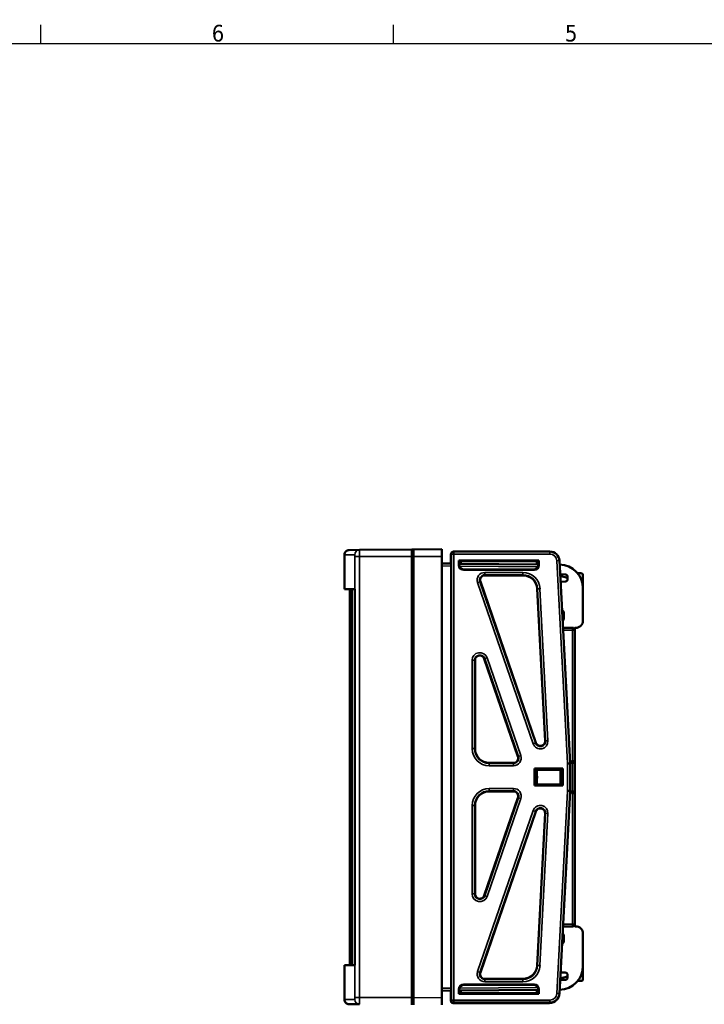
# Model space of a CAD drawing. Header units: millimetres. Extents: x 0 to 594, y 0 to 420.
# Tile 9 of 17: x 144 to 288, y 208 to 415. Entities that reach past the tile are written whole.
import ezdxf

# ---------------------------------------------------------------- set-up
doc = ezdxf.new("R2010")
doc.units = ezdxf.units.MM
doc.layers.get('0').update_dxf_attribs({"lineweight": 25})
for name, color, linetype, lineweight in [('Geometria schizzo (ISO)', 7, 'Continuous', 25), ('Simbolo (ISO)', 7, 'Continuous', 25), ('Visibile (ISO)', 7, 'Continuous', 50), ('Visibile sottile (ISO)', 7, 'Continuous', 35)]:
    doc.layers.add(name, color=color, linetype=linetype, lineweight=lineweight)
doc.styles.add('DEFAULT-ISO', font='TAHOMA.TTF')

# ---------------------------------------------------------------- blocks, each defined once
blk = doc.blocks.new('Bordi Default Border')
at = {"layer": 'Geometria schizzo (ISO)'}
for p, q in [((148.5, 410), (148.5, 413.9)), ((222.75, 410), (222.75, 413.9))]:
    blk.add_line(p, q, dxfattribs=at)
at = {"layer": 'Geometria schizzo (ISO)', "flags": 128}
blk.add_lwpolyline([(10, 10), (10, 410), (584, 410), (584, 10), (10, 10)], dxfattribs=at)
at = {"layer": 'Simbolo (ISO)', "char_height": 3.5, "attachment_point": 7, "style": 'DEFAULT-ISO'}
for s, insert in [('6', (184.51, 410.33)), ('5', (258.85, 410.33))]:
    blk.add_mtext(s, dxfattribs=dict(at, insert=insert))

msp = doc.modelspace()

# ---------------------------------------------------------------- linework, layer by layer
at = {"layer": 'Visibile (ISO)'}
for p, q in [((215.6, 303.29), (213.43, 303.27)), ((215.6, 303.29), (226.64, 303.38)), ((226.64, 303.38), (226.94, 303.38)), ((226.64, 303.38), (226.64, 301.88)), ((232.94, 303.44), (226.94, 303.38)), ((226.94, 301.88), (226.94, 303.38)), ((232.94, 303.44), (232.94, 301.94)), ((254.42, 302.94), (235.42, 302.94)), ((254.42, 302.94), (255.68, 302.94)), ((212.44, 295.04), (212.44, 302.27)), ((226.94, 302.18), (226.64, 302.19)), ((226.64, 302.18), (226.94, 302.18)), ((226.64, 301.88), (226.64, 208.99)), ((226.94, 301.88), (226.94, 208.99)), ((232.94, 301.94), (232.94, 208.94)), ((234.83, 301.81), (234.83, 302.34)), ((234.83, 301.81), (234.83, 300.4)), ((234.92, 301.91), (234.92, 302.44)), ((234.92, 208.96), (234.92, 301.91)), ((236.48, 301.06), (253.36, 301.06)), ((236.48, 301.06), (236.48, 300.1)), ((236.48, 301.06), (236.62, 300.93)), ((236.57, 300.91), (236.62, 300.93)), ((236.57, 300.91), (236.57, 300.18)), ((236.57, 300.83), (236.83, 300.83)), ((236.62, 300.93), (236.92, 300.93)), ((236.83, 300.83), (236.92, 300.92)), ((236.83, 300.83), (236.83, 300.83)), ((236.83, 300.39), (236.83, 300.83)), ((236.92, 300.39), (236.92, 300.94)), ((236.92, 300.94), (252.92, 300.94)), ((252.92, 300.25), (252.92, 300.94)), ((253.22, 300.93), (252.92, 300.93)), ((253.13, 300.83), (252.92, 300.83)), ((253.18, 300.81), (253.13, 300.83)), ((253.18, 300.81), (253.27, 300.81)), ((253.18, 300.81), (253.18, 300.24)), ((253.36, 301.06), (253.22, 300.93)), ((253.27, 300.91), (253.22, 300.93)), ((253.27, 300.91), (253.27, 300.18)), ((253.36, 301.06), (253.36, 300.1)), ((257.68, 301.04), (259.92, 258.39)), ((232.94, 300.42), (234.92, 300.4)), ((236.57, 300.39), (253.27, 300.24)), ((252.36, 299.1), (237.48, 299.1)), ((252.27, 299.18), (237.57, 299.18)), ((241.04, 296.61), (252.72, 262.67)), ((241.98, 297.94), (249.99, 297.94)), ((258.89, 298.15), (257.83, 298.16)), ((257.85, 297.85), (259.39, 297.44)), ((258.89, 296.61), (257.91, 296.6)), ((259.39, 297.11), (259.39, 297.65)), ((262.34, 298.37), (261.51, 298.37)), ((262.64, 298.07), (262.64, 295.21)), ((213.6, 295.04), (212.44, 295.04)), ((213.6, 295.04), (213.6, 215.84)), ((213.6, 215.84), (213.6, 295.04)), ((213.66, 216.09), (213.66, 294.78)), ((214.61, 295.03), (213.68, 295.03)), ((213.97, 294.78), (213.97, 216.09)), ((214.64, 294.78), (214.64, 216.09)), ((252.99, 295.09), (254.67, 263.05)), ((262.64, 295.21), (262.64, 288.39)), ((258.64, 290.22), (258.23, 290.63)), ((258.64, 288.65), (258.35, 288.36)), ((258.64, 288.65), (258.64, 290.22)), ((258.42, 286.91), (260.44, 286.89)), ((260.94, 286.89), (260.94, 286.39)), ((261.12, 286.89), (260.94, 286.89)), ((260.94, 286.39), (260.94, 259.19)), ((239.92, 280.05), (239.92, 261.44)), ((241.87, 280.37), (248.96, 259.76)), ((242.92, 258.44), (248.02, 258.44)), ((252.42, 257.23), (252.42, 253.64)), ((258.42, 257.23), (252.42, 257.23)), ((252.56, 257.08), (252.42, 257.23)), ((258.26, 257.07), (258.42, 257.23)), ((258.42, 257.23), (258.42, 253.64)), ((260.44, 258.72), (259.9, 258.7)), ((259.91, 258.43), (260.46, 258.45)), ((259.92, 255.44), (259.92, 258.24)), ((260.94, 259.19), (260.94, 259.1)), ((260.94, 259.08), (260.94, 258.94)), ((260.94, 258.94), (260.94, 251.93)), ((252.56, 253.79), (252.56, 257.08)), ((252.93, 257.04), (252.95, 256.93)), ((257.92, 257.07), (257.89, 256.93)), ((258.26, 257.07), (257.92, 257.07)), ((259.92, 255.44), (259.92, 252.64)), ((252.56, 253.79), (252.42, 253.64)), ((258.42, 253.64), (252.42, 253.64)), ((252.93, 253.83), (252.95, 253.94)), ((257.92, 253.8), (257.89, 253.94)), ((258.26, 253.8), (257.92, 253.8)), ((258.26, 253.8), (258.42, 253.64)), ((241.87, 230.5), (248.96, 251.11)), ((242.92, 252.44), (248.02, 252.44)), ((257.68, 209.83), (259.92, 252.48)), ((260.44, 252.15), (259.9, 252.17)), ((259.91, 252.44), (260.46, 252.42)), ((260.94, 251.93), (260.94, 251.79)), ((260.94, 251.77), (260.94, 251.68)), ((260.94, 251.68), (260.94, 224.48)), ((239.92, 230.82), (239.92, 249.44)), ((241.04, 214.26), (252.72, 248.2)), ((252.99, 215.78), (254.67, 247.82)), ((260.94, 224.48), (260.94, 223.98)), ((258.64, 222.22), (258.35, 222.51)), ((260.44, 223.98), (258.42, 223.96)), ((258.64, 220.65), (258.64, 222.22)), ((261.12, 223.98), (260.94, 223.98)), ((262.64, 222.48), (262.64, 215.66)), ((258.64, 220.65), (258.23, 220.24)), ((212.44, 215.84), (213.6, 215.84)), ((212.44, 208.6), (212.44, 215.84)), ((213.68, 215.84), (214.61, 215.84)), ((257.91, 214.27), (258.89, 214.26)), ((259.39, 213.22), (259.39, 213.76)), ((262.64, 215.66), (262.64, 212.8)), ((252.36, 211.77), (237.48, 211.77)), ((252.27, 211.69), (237.57, 211.69)), ((241.98, 212.94), (249.99, 212.94)), ((257.83, 212.71), (258.89, 212.72)), ((259.39, 213.43), (257.85, 213.02)), ((262.34, 212.5), (261.51, 212.5)), ((234.92, 210.47), (232.94, 210.45)), ((234.83, 210.47), (234.83, 208.86)), ((236.48, 209.81), (236.48, 210.77)), ((236.48, 209.81), (236.62, 209.94)), ((236.48, 209.81), (253.36, 209.81)), ((236.57, 209.96), (236.57, 210.69)), ((253.27, 210.63), (236.57, 210.48)), ((236.57, 209.96), (236.62, 209.94)), ((236.62, 209.94), (236.92, 209.94)), ((236.83, 210.48), (236.83, 209.94)), ((236.92, 210.48), (236.92, 209.94)), ((236.92, 209.94), (252.92, 209.94)), ((252.92, 210.62), (252.92, 209.94)), ((253.22, 209.94), (252.92, 209.94)), ((253.18, 209.94), (253.18, 210.59)), ((253.27, 209.96), (253.22, 209.94)), ((253.36, 209.81), (253.22, 209.94)), ((253.27, 209.96), (253.27, 210.69)), ((253.36, 209.81), (253.36, 210.77)), ((213.43, 207.6), (215.6, 207.58)), ((226.64, 208.99), (226.64, 207.49)), ((226.64, 208.69), (226.94, 208.69)), ((226.94, 207.49), (226.94, 208.99)), ((232.94, 208.94), (232.94, 207.44)), ((234.83, 208.86), (234.83, 208.34)), ((234.92, 208.96), (234.92, 208.44)), ((254.33, 207.84), (235.33, 207.84)), ((254.42, 207.94), (235.42, 207.94)), ((254.33, 207.84), (255.59, 207.84)), ((254.42, 207.94), (255.68, 207.94))]:
    msp.add_line(p, q, dxfattribs=at)
at = {"layer": 'Visibile (ISO)', "flags": 128}
for points in [[(212.44, 302.27), (212.46, 302.46), (212.51, 302.65), (212.61, 302.82), (212.73, 302.97), (212.88, 303.1), (213.05, 303.19), (213.24, 303.25), (213.43, 303.27)], [(213.68, 295.03), (213.68, 295.03), (213.68, 295.03), (213.68, 295.03), (213.68, 295.03), (213.68, 295.02), (213.68, 295.02), (213.67, 295.01), (213.67, 295), (213.67, 294.99), (213.67, 294.98), (213.67, 294.97), (213.67, 294.96), (213.67, 294.95), (213.67, 294.94), (213.67, 294.92), (213.67, 294.91), (213.67, 294.9), (213.67, 294.88), (213.67, 294.87), (213.66, 294.85), (213.66, 294.83), (213.66, 294.82), (213.66, 294.8), (213.66, 294.78)], [(213.98, 295.03), (213.98, 295.03), (213.98, 295.03), (213.98, 295.03), (213.98, 295.03), (213.98, 295.02), (213.98, 295.02), (213.97, 295.01), (213.97, 295), (213.97, 294.99), (213.97, 294.98), (213.97, 294.97), (213.97, 294.96), (213.97, 294.95), (213.97, 294.94), (213.97, 294.92), (213.97, 294.91), (213.97, 294.9), (213.97, 294.88), (213.97, 294.87), (213.97, 294.85), (213.97, 294.83), (213.97, 294.82), (213.97, 294.8), (213.97, 294.78)], [(214.64, 294.78), (214.64, 294.8), (214.64, 294.82), (214.64, 294.83), (214.64, 294.85), (214.64, 294.87), (214.64, 294.88), (214.63, 294.9), (214.63, 294.91), (214.63, 294.92), (214.63, 294.94), (214.63, 294.95), (214.63, 294.96), (214.63, 294.97), (214.63, 294.98), (214.63, 294.99), (214.63, 295), (214.62, 295.01), (214.62, 295.02), (214.62, 295.02), (214.62, 295.03), (214.62, 295.03), (214.62, 295.03), (214.62, 295.03), (214.61, 295.03)], [(260.94, 258.94), (260.94, 258.91), (260.93, 258.88), (260.93, 258.85), (260.92, 258.81), (260.91, 258.79), (260.9, 258.76), (260.89, 258.73), (260.88, 258.7), (260.86, 258.67), (260.84, 258.65), (260.82, 258.62), (260.8, 258.6), (260.78, 258.58), (260.75, 258.56), (260.73, 258.54), (260.7, 258.52), (260.67, 258.5), (260.64, 258.49), (260.61, 258.48), (260.58, 258.47), (260.55, 258.46), (260.52, 258.45), (260.49, 258.45), (260.46, 258.45)], [(260.94, 251.93), (260.94, 251.96), (260.93, 251.99), (260.93, 252.03), (260.92, 252.06), (260.91, 252.09), (260.9, 252.11), (260.89, 252.14), (260.88, 252.17), (260.86, 252.2), (260.84, 252.22), (260.82, 252.25), (260.8, 252.27), (260.78, 252.29), (260.75, 252.31), (260.73, 252.33), (260.7, 252.35), (260.67, 252.37), (260.64, 252.38), (260.61, 252.39), (260.58, 252.4), (260.55, 252.41), (260.52, 252.42), (260.49, 252.42), (260.46, 252.42)], [(213.66, 216.09), (213.66, 216.07), (213.66, 216.05), (213.66, 216.04), (213.66, 216.02), (213.67, 216.01), (213.67, 215.99), (213.67, 215.97), (213.67, 215.96), (213.67, 215.95), (213.67, 215.93), (213.67, 215.92), (213.67, 215.91), (213.67, 215.9), (213.67, 215.89), (213.67, 215.88), (213.67, 215.87), (213.67, 215.86), (213.68, 215.85), (213.68, 215.85), (213.68, 215.84), (213.68, 215.84), (213.68, 215.84), (213.68, 215.84), (213.68, 215.84)], [(213.97, 216.09), (213.97, 216.07), (213.97, 216.05), (213.97, 216.04), (213.97, 216.02), (213.97, 216.01), (213.97, 215.99), (213.97, 215.97), (213.97, 215.96), (213.97, 215.95), (213.97, 215.93), (213.97, 215.92), (213.97, 215.91), (213.97, 215.9), (213.97, 215.89), (213.97, 215.88), (213.97, 215.87), (213.97, 215.86), (213.98, 215.85), (213.98, 215.85), (213.98, 215.84), (213.98, 215.84), (213.98, 215.84), (213.98, 215.84), (213.98, 215.84)], [(214.61, 215.84), (214.62, 215.84), (214.62, 215.84), (214.62, 215.84), (214.62, 215.84), (214.62, 215.85), (214.62, 215.85), (214.62, 215.86), (214.63, 215.87), (214.63, 215.88), (214.63, 215.89), (214.63, 215.9), (214.63, 215.91), (214.63, 215.92), (214.63, 215.93), (214.63, 215.95), (214.63, 215.96), (214.63, 215.97), (214.64, 215.99), (214.64, 216.01), (214.64, 216.02), (214.64, 216.04), (214.64, 216.05), (214.64, 216.07), (214.64, 216.09)], [(213.43, 207.6), (213.24, 207.62), (213.05, 207.68), (212.88, 207.78), (212.73, 207.9), (212.61, 208.05), (212.51, 208.22), (212.46, 208.41), (212.44, 208.6)]]:
    msp.add_lwpolyline(points, dxfattribs=at)
at = {"layer": 'Visibile (ISO)'}
for centre, radius, start, end in [((255.68, 300.94), 2, 3, 90), ((257.64, 295.21), 5, 0, 89.0019), ((241.98, 296.94), 1, 90, 199), ((249.99, 294.94), 3, 3, 90), ((258.89, 297.65), 0.5, 0, 89.5), ((258.89, 297.11), 0.5, 270.5, 0), ((262.34, 298.07), 0.3, 0, 90), ((261.14, 288.39), 1.5, 269.5, 0), ((260.44, 286.39), 0.5, 0, 89.5), ((240.92, 280.05), 1, 19, 180), ((242.92, 261.44), 3, 180, 270), ((253.67, 263), 1, 199, 3), ((248.02, 259.44), 1, 270, 19), ((256.92, 258.24), 3, 0, 3), ((242.92, 249.44), 3, 90, 180), ((248.02, 251.44), 1, 341, 90), ((256.92, 252.64), 3, 357, 0), ((253.67, 247.87), 1, 357, 161), ((240.92, 230.82), 1, 180, 341), ((260.44, 224.48), 0.5, 270.5, 0), ((261.14, 222.48), 1.5, 0, 90.5), ((249.99, 215.94), 3, 270, 357), ((241.98, 213.94), 1, 161, 270), ((257.64, 215.66), 5, 270.9981, 360), ((258.89, 213.76), 0.5, 0, 89.5), ((258.89, 213.22), 0.5, 270.5, 360), ((262.34, 212.8), 0.3, 270, 0), ((255.68, 209.94), 2, 270, 357), ((255.59, 209.84), 2, 270, 318.371)]:
    msp.add_arc(centre, radius, start, end, dxfattribs=at)
for centre, major_axis, ratio, start_param, end_param in [((235.42, 302.44), (0.354, -0.354), 0.999924, 2.356233, 3.926953), ((235.33, 302.34), (0.354, -0.354), 0.999924, 3.027344, 3.926953), ((235.83, 301.81), (0.707, 0.707), 0.999924, 2.356233, 2.796237), ((237.48, 300.1), (-0.708, -0.708), 0.998783, 5.498396, 7.067974), ((237.57, 300.18), (-0.708, -0.708), 0.998783, 5.498396, 7.067974), ((252.27, 300.18), (0.708, -0.708), 0.998783, 5.498396, 7.067974), ((252.36, 300.1), (0.708, -0.708), 0.998783, 5.498396, 7.067974), ((260.44, 258.69), (-0.5, -0.018), 0.052344, 4.675647, 4.701827), ((260.44, 259.19), (-0.5, 0), 0.948965, 1.605703, 3.141593), ((251.93, 257.04), (1, 0), 0.052408, 0.008727, 0.883798), ((252.95, 255.44), (0, 1.5), 0.008727, 3.193953, 6.230825), ((257.89, 255.44), (0, -1.5), 0.008727, 3.193953, 6.230825), ((258.13, 255.44), (0, 3), 0.052408, 4.13643, 5.288348), ((251.93, 253.83), (1, 0), 0.052408, 5.399387, 6.274459), ((260.44, 252.18), (-0.5, 0.018), 0.052344, 1.581358, 1.607538), ((260.44, 251.68), (-0.5, 0), 0.948965, 3.141593, 4.677482), ((237.48, 210.77), (-0.708, 0.708), 0.998783, 5.498396, 7.067974), ((237.57, 210.69), (-0.708, 0.708), 0.998783, 5.498396, 7.067974), ((252.27, 210.69), (0.708, 0.708), 0.998783, 5.498396, 7.067974), ((252.36, 210.77), (0.708, 0.708), 0.998783, 5.498396, 7.067974), ((252.18, 210.59), (0.708, 0.708), 0.998783, 5.498396, 5.537365), ((235.83, 208.86), (0.707, -0.707), 0.999924, 3.486948, 3.926953), ((235.33, 208.34), (0.354, 0.354), 0.999924, 2.356233, 3.926953), ((235.42, 208.44), (0.354, 0.354), 0.999924, 2.356233, 3.926953), ((254.33, 208.34), (-0.354, 0.354), 0.999924, 2.356233, 2.999721)]:
    msp.add_ellipse(centre, major_axis=major_axis, ratio=ratio, start_param=start_param, end_param=end_param, dxfattribs=at)
at = {"layer": 'Visibile sottile (ISO)'}
for p, q in [((235.42, 302.94), (235.44, 302.92)), ((235.44, 302.92), (255.68, 302.92)), ((235.44, 302.92), (235.44, 302.42)), ((255.68, 302.94), (255.68, 302.92)), ((255.68, 302.92), (255.68, 302.42)), ((212.44, 302.27), (214.61, 302.29)), ((214.65, 208.99), (214.65, 301.88)), ((215.63, 301.88), (214.65, 301.88)), ((215.63, 301.88), (226.64, 301.88)), ((215.63, 301.88), (215.63, 208.99)), ((226.94, 301.88), (232.94, 301.94)), ((234.83, 302.34), (234.84, 302.32)), ((234.84, 301.83), (234.83, 301.81)), ((234.84, 302.32), (234.84, 301.83)), ((234.92, 302.32), (234.84, 302.32)), ((234.84, 301.83), (234.92, 301.83)), ((234.94, 302.42), (234.92, 302.44)), ((234.94, 208.45), (234.94, 302.42)), ((235.44, 302.42), (234.94, 302.42)), ((255.68, 302.42), (235.44, 302.42)), ((235.44, 302.42), (235.44, 208.45)), ((236.57, 300.83), (236.83, 300.83)), ((236.83, 300.83), (236.83, 300.39)), ((252.92, 300.83), (253.27, 300.83)), ((257.66, 301.04), (257.16, 301.01)), ((259.4, 258.37), (257.16, 301.01)), ((257.68, 301.04), (257.66, 301.04)), ((257.66, 301.04), (259.9, 258.39)), ((234.92, 299.9), (232.94, 299.92)), ((236.48, 300.1), (236.57, 300.18)), ((253.17, 299.74), (236.61, 299.89)), ((237.57, 299.18), (237.48, 299.1)), ((252.36, 299.1), (252.27, 299.18)), ((253.27, 300.18), (253.36, 300.1)), ((241.04, 296.61), (240.93, 296.58)), ((241.98, 298.54), (249.99, 298.54)), ((241.98, 298.54), (241.98, 298.04)), ((241.98, 297.94), (241.98, 298.04)), ((249.99, 298.04), (241.98, 298.04)), ((249.99, 298.54), (249.99, 298.04)), ((249.99, 297.94), (249.99, 298.04)), ((213.66, 294.78), (213.97, 294.78)), ((240.93, 296.58), (240.46, 296.41)), ((252.15, 262.47), (240.46, 296.41)), ((240.93, 296.58), (252.62, 262.64)), ((252.99, 295.09), (253.09, 295.1)), ((253.59, 295.12), (253.09, 295.1)), ((254.77, 263.05), (253.09, 295.1)), ((253.59, 295.12), (255.27, 263.08)), ((260.44, 286.39), (258.45, 286.41)), ((260.44, 258.72), (260.44, 286.39)), ((260.44, 286.39), (260.94, 286.39)), ((239.31, 261.44), (239.31, 280.05)), ((239.81, 280.05), (239.31, 280.05)), ((239.92, 280.05), (239.81, 280.05)), ((239.81, 280.05), (239.81, 261.44)), ((241.87, 280.37), (241.97, 280.41)), ((241.97, 280.41), (242.44, 280.57)), ((249.06, 259.8), (241.97, 280.41)), ((242.44, 280.57), (249.54, 259.96)), ((239.31, 261.44), (239.81, 261.44)), ((239.92, 261.44), (239.81, 261.44)), ((252.62, 262.64), (252.15, 262.47)), ((252.72, 262.67), (252.62, 262.64)), ((254.67, 263.05), (254.77, 263.05)), ((254.77, 263.05), (255.27, 263.08)), ((248.96, 259.76), (249.06, 259.8)), ((249.06, 259.8), (249.54, 259.96)), ((242.92, 258.44), (242.92, 258.33)), ((242.92, 258.33), (248.02, 258.33)), ((242.92, 257.83), (242.92, 258.33)), ((248.02, 257.83), (242.92, 257.83)), ((248.02, 258.44), (248.02, 258.33)), ((248.02, 257.83), (248.02, 258.33)), ((259.9, 258.39), (259.4, 258.37)), ((259.4, 252.64), (259.4, 258.24)), ((259.9, 258.24), (259.4, 258.24)), ((259.92, 258.39), (259.9, 258.39)), ((259.92, 258.24), (259.9, 258.24)), ((259.9, 258.24), (259.9, 252.64)), ((260.46, 258.6), (260.46, 258.72)), ((260.46, 258.45), (260.46, 258.58)), ((260.46, 252.42), (260.46, 258.45)), ((257.89, 256.93), (252.95, 256.93)), ((248.02, 253.04), (242.92, 253.04)), ((242.92, 253.04), (242.92, 252.54)), ((248.02, 253.04), (248.02, 252.54)), ((257.89, 253.94), (252.95, 253.94)), ((249.06, 251.08), (241.97, 230.46)), ((242.92, 252.44), (242.92, 252.54)), ((242.92, 252.54), (248.02, 252.54)), ((248.02, 252.44), (248.02, 252.54)), ((248.96, 251.11), (249.06, 251.08)), ((249.06, 251.08), (249.54, 250.91)), ((259.4, 252.51), (257.16, 209.86)), ((257.66, 209.83), (259.9, 252.48)), ((259.9, 252.64), (259.4, 252.64)), ((259.9, 252.48), (259.4, 252.51)), ((259.92, 252.64), (259.9, 252.64)), ((259.92, 252.48), (259.9, 252.48)), ((260.44, 224.48), (260.44, 252.15)), ((260.46, 252.29), (260.46, 252.42)), ((260.46, 252.15), (260.46, 252.27)), ((239.31, 249.44), (239.31, 230.82)), ((239.31, 249.44), (239.81, 249.44)), ((239.92, 249.44), (239.81, 249.44)), ((239.81, 230.82), (239.81, 249.44)), ((242.44, 230.3), (249.54, 250.91)), ((252.15, 248.4), (240.46, 214.46)), ((240.93, 214.3), (252.62, 248.23)), ((252.62, 248.23), (252.15, 248.4)), ((252.72, 248.2), (252.62, 248.23)), ((254.77, 247.82), (253.09, 215.77)), ((253.59, 215.75), (255.27, 247.79)), ((254.67, 247.82), (254.77, 247.82)), ((254.77, 247.82), (255.27, 247.79)), ((239.81, 230.82), (239.31, 230.82)), ((239.92, 230.82), (239.81, 230.82)), ((241.87, 230.5), (241.97, 230.46)), ((241.97, 230.46), (242.44, 230.3)), ((258.45, 224.46), (260.44, 224.48)), ((260.44, 224.48), (260.94, 224.48)), ((213.97, 216.09), (213.66, 216.09)), ((252.99, 215.78), (253.09, 215.77)), ((253.59, 215.75), (253.09, 215.77)), ((240.93, 214.3), (240.46, 214.46)), ((241.04, 214.26), (240.93, 214.3)), ((237.57, 211.69), (237.48, 211.77)), ((241.98, 212.94), (241.98, 212.83)), ((249.99, 212.83), (241.98, 212.83)), ((241.98, 212.33), (241.98, 212.83)), ((241.98, 212.33), (249.99, 212.33)), ((249.99, 212.94), (249.99, 212.83)), ((249.99, 212.33), (249.99, 212.83)), ((252.36, 211.77), (252.27, 211.69)), ((232.94, 210.95), (234.92, 210.97)), ((236.48, 210.77), (236.57, 210.69)), ((236.61, 210.98), (253.17, 211.13)), ((236.83, 209.94), (236.83, 210.48)), ((253.27, 210.69), (253.36, 210.77)), ((257.66, 209.83), (257.16, 209.86)), ((257.68, 209.83), (257.66, 209.83)), ((214.61, 208.58), (212.44, 208.6)), ((215.63, 208.99), (214.65, 208.99)), ((215.63, 208.99), (226.64, 208.99)), ((232.94, 208.94), (226.94, 208.99)), ((234.84, 208.84), (234.83, 208.86)), ((234.83, 208.34), (234.84, 208.35)), ((234.84, 208.35), (234.84, 208.84)), ((234.84, 208.84), (234.92, 208.84)), ((234.93, 208.35), (234.84, 208.35)), ((234.94, 208.45), (234.92, 208.44)), ((235.44, 208.45), (234.94, 208.45)), ((235.34, 207.85), (235.33, 207.84)), ((235.34, 207.85), (235.34, 207.94)), ((254.31, 207.85), (235.34, 207.85)), ((235.42, 207.94), (235.44, 207.95)), ((255.68, 208.45), (235.44, 208.45)), ((235.44, 207.95), (235.44, 208.45)), ((235.44, 207.95), (255.68, 207.95)), ((254.31, 207.85), (254.31, 207.94)), ((254.33, 207.84), (254.31, 207.85)), ((255.68, 207.95), (255.68, 208.45)), ((255.68, 207.94), (255.68, 207.95))]:
    msp.add_line(p, q, dxfattribs=at)
at = {"layer": 'Visibile sottile (ISO)', "flags": 128}
for points in [[(215.6, 303.29), (215.6, 303.28), (215.6, 303.27), (215.6, 303.26), (215.6, 303.24), (215.6, 303.21), (215.61, 303.17), (215.61, 303.14), (215.61, 303.09), (215.61, 303.04), (215.61, 302.99), (215.61, 302.93), (215.61, 302.87), (215.62, 302.8), (215.62, 302.73), (215.62, 302.66), (215.62, 302.58), (215.62, 302.5), (215.62, 302.42), (215.63, 302.33), (215.63, 302.25), (215.63, 302.16), (215.63, 302.07), (215.63, 301.97), (215.63, 301.88)], [(214.65, 301.88), (214.65, 301.91), (214.65, 301.94), (214.65, 301.96), (214.65, 301.99), (214.64, 302.01), (214.64, 302.04), (214.64, 302.06), (214.64, 302.09), (214.64, 302.11), (214.64, 302.13), (214.64, 302.15), (214.64, 302.17), (214.63, 302.19), (214.63, 302.2), (214.63, 302.22), (214.63, 302.23), (214.63, 302.24), (214.62, 302.25), (214.62, 302.26), (214.62, 302.27), (214.62, 302.28), (214.61, 302.28), (214.61, 302.29), (214.61, 302.29)], [(260.94, 259.09), (260.94, 259.09), (260.94, 259.09), (260.94, 259.09), (260.94, 259.09), (260.94, 259.09), (260.94, 259.09), (260.94, 259.09), (260.94, 259.09), (260.94, 259.09), (260.94, 259.08), (260.94, 259.08), (260.94, 259.08), (260.94, 259.08), (260.94, 259.08), (260.94, 259.08), (260.94, 259.08), (260.94, 259.08), (260.94, 259.08), (260.94, 259.08), (260.94, 259.08), (260.94, 259.08), (260.94, 259.08), (260.94, 259.08), (260.94, 259.08)], [(260.94, 251.79), (260.94, 251.79), (260.94, 251.79), (260.94, 251.79), (260.94, 251.79), (260.94, 251.79), (260.94, 251.79), (260.94, 251.79), (260.94, 251.79), (260.94, 251.79), (260.94, 251.79), (260.94, 251.79), (260.94, 251.79), (260.94, 251.79), (260.94, 251.79), (260.94, 251.79), (260.94, 251.78), (260.94, 251.78), (260.94, 251.78), (260.94, 251.78), (260.94, 251.78), (260.94, 251.78), (260.94, 251.78), (260.94, 251.78), (260.94, 251.78)], [(214.61, 208.58), (214.61, 208.58), (214.61, 208.59), (214.62, 208.59), (214.62, 208.6), (214.62, 208.61), (214.62, 208.62), (214.63, 208.63), (214.63, 208.64), (214.63, 208.65), (214.63, 208.67), (214.63, 208.68), (214.64, 208.7), (214.64, 208.72), (214.64, 208.74), (214.64, 208.76), (214.64, 208.79), (214.64, 208.81), (214.64, 208.83), (214.64, 208.86), (214.65, 208.88), (214.65, 208.91), (214.65, 208.93), (214.65, 208.96), (214.65, 208.99)], [(215.63, 208.99), (215.63, 208.9), (215.63, 208.8), (215.63, 208.71), (215.63, 208.63), (215.63, 208.54), (215.62, 208.45), (215.62, 208.37), (215.62, 208.29), (215.62, 208.21), (215.62, 208.14), (215.62, 208.07), (215.61, 208), (215.61, 207.94), (215.61, 207.88), (215.61, 207.82), (215.61, 207.77), (215.61, 207.73), (215.61, 207.69), (215.6, 207.66), (215.6, 207.63), (215.6, 207.61), (215.6, 207.6), (215.6, 207.59), (215.6, 207.58)]]:
    msp.add_lwpolyline(points, dxfattribs=at)
at = {"layer": 'Visibile sottile (ISO)'}
for centre, radius, start, end in [((255.68, 300.94), 1.98, 3, 90), ((255.68, 300.94), 1.48, 3, 90), ((241.98, 296.94), 1.61, 90, 199), ((241.98, 296.94), 1.11, 90, 199), ((249.99, 294.94), 3.61, 3, 90), ((249.99, 294.94), 3.11, 3, 90), ((240.92, 280.05), 1.61, 19, 180), ((240.92, 280.05), 1.11, 19, 180), ((242.92, 261.44), 3.61, 180, 270), ((242.92, 261.44), 3.11, 180, 270), ((253.67, 263), 1.61, 199, 3), ((253.67, 263), 1.11, 199, 3), ((248.02, 259.44), 1.61, 270, 19), ((248.02, 259.44), 1.11, 270, 19), ((256.92, 258.24), 2.48, 0, 3), ((256.92, 258.24), 2.98, 0, 3), ((242.92, 249.44), 3.61, 90, 180), ((248.02, 251.44), 1.61, 341, 90), ((242.92, 249.44), 3.11, 90, 180), ((248.02, 251.44), 1.11, 341, 90), ((256.92, 252.64), 2.48, 357, 0), ((256.92, 252.64), 2.98, 357, 0), ((253.67, 247.87), 1.61, 357, 161), ((253.67, 247.87), 1.11, 357, 161), ((240.92, 230.82), 1.61, 180, 341), ((240.92, 230.82), 1.11, 180, 341), ((249.99, 215.94), 3.11, 270, 357), ((249.99, 215.94), 3.61, 270, 357), ((241.98, 213.94), 1.61, 161, 270), ((241.98, 213.94), 1.11, 161, 270), ((255.68, 209.94), 1.48, 270, 357), ((255.68, 209.94), 1.98, 270, 357)]:
    msp.add_arc(centre, radius, start, end, dxfattribs=at)
for centre, major_axis, ratio, start_param, end_param in [((215.6, 302.29), (-0.009, 1), 0.995658, 0, 1.562108), ((235.44, 302.42), (0.354, 0.354), 0.999924, 0.785436, 2.356156), ((235.34, 302.32), (0.354, 0.354), 0.999924, 1.630303, 2.356156), ((235.84, 301.83), (0.707, -0.707), 0.99998, 3.927016, 4.323952), ((260.44, 286.39), (0.004, 0.5), 0.008726, 4.712465, 6.283185), ((260.44, 259.1), (0.5, 0), 0.99863, 4.747296, 6.283185), ((260.44, 259.08), (0.5, 0), 0.99863, 4.747296, 6.283185), ((427.76, 264.42), (-167.3, -5.85), 0.052304, 6.28031, 6.282403), ((427.76, 246.45), (-167.3, 5.85), 0.052304, 0.000782, 0.002876), ((260.44, 251.79), (0.5, 0), 0.99863, 0, 1.53589), ((260.44, 251.77), (0.5, 0), 0.99863, 0, 1.53589), ((260.44, 224.48), (0.004, -0.5), 0.008726, 0, 1.57072), ((215.6, 208.58), (-0.009, -1), 0.995658, 4.721078, 6.283185), ((235.84, 208.84), (0.707, 0.707), 0.999924, 1.959258, 2.356156), ((235.34, 208.35), (0.354, -0.354), 0.999924, 3.927029, 5.497749), ((235.44, 208.45), (0.354, -0.354), 0.999924, 3.927029, 5.497749), ((254.31, 208.35), (0.354, 0.354), 0.999924, 3.927029, 4.509657)]:
    msp.add_ellipse(centre, major_axis=major_axis, ratio=ratio, start_param=start_param, end_param=end_param, dxfattribs=at)

# ---------------------------------------------------------------- block references
msp.add_blockref('Bordi Default Border', (0, 0))

doc.saveas('drawing.dxf')
